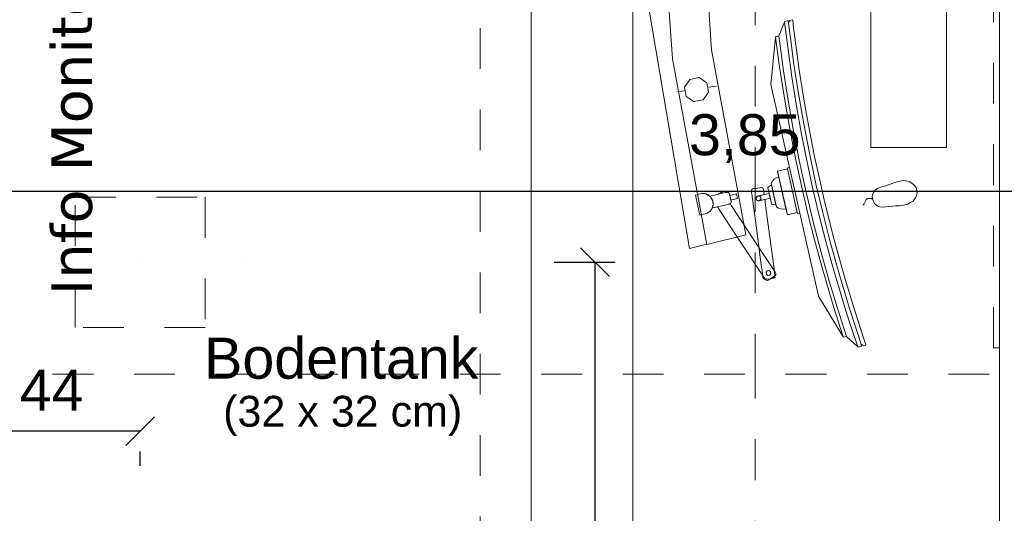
# Model space of a CAD drawing. Header units: metres. Extents: x -45.2 to 14.3, y -31.8 to 10.2.
# Tile 84 of 141: x -9.2 to -6.8, y -19.2 to -18. Entities that reach past the tile are written whole.
import ezdxf

# ---------------------------------------------------------------- set-up
doc = ezdxf.new("R2010")
doc.units = ezdxf.units.M
doc.header["$LTSCALE"] = 0.05
for name, pattern in [('Achsen 01', [5.291531, 3.175, -1.058062, 0.352704, -0.705764]), ('gestrichelt - 01', [2, 1, -1]), ('Raster 01', [2, 1, -1])]:
    doc.linetypes.add(name, pattern=pattern)
doc.layers.get('0').update_dxf_attribs({"lineweight": 25})
for name, color, linetype, lineweight in [('053_Niederspannungsanlagen-Bodentanks', 7, 'gestrichelt - 01', 9), ('AV1-Einrichtung Bemaßung', 7, 'Continuous', 9), ('AV1-Schnitt Achsen', 7, 'Achsen 01', 18)]:
    doc.layers.add(name, color=color, linetype=linetype, lineweight=lineweight)
for name, color, linetype, lineweight, true_color in [('ACTES-Einrichtung Aufsicht.', 7, 'Continuous', 9, 0xa6a6a6), ('AV1-Bewegungsfläche', 7, 'gestrichelt - 01', 9, 0xd9d9d9), ('AV1-Raster', 7, 'Raster 01', 9, 0xa6a6a6)]:
    doc.layers.add(name, color=color, linetype=linetype, lineweight=lineweight, true_color=true_color)
doc.styles.add('Arial', font='arial.ttf')
doc.styles.add('Verdana', font='verdana.ttf')

msp = doc.modelspace()

# ---------------------------------------------------------------- linework, layer by layer
at = {"color": 0, "linetype": 'Continuous', "lineweight": 15}
for p, q in [((-7.8536, -18.5896), (-7.7829, -18.6604)), ((-8.8996, -19.0046), (-8.9704, -19.0754))]:
    msp.add_line(p, q, dxfattribs=at)
at = {"color": 0, "linetype": 'ByBlock', "lineweight": -2}
for p, q in [((-7.8183, -18.625), (-7.8183, -18.6957)), ((-8.935, -19.04), (-9.0057, -19.04))]:
    msp.add_line(p, q, dxfattribs=at)
at = {"layer": '053_Niederspannungsanlagen-Bodentanks'}
msp.add_lwpolyline([(-9.095, -18.465), (-8.775, -18.465), (-8.775, -18.785), (-9.095, -18.785)], close=True, dxfattribs=at)
at = {"layer": 'ACTES-Einrichtung Aufsicht.'}
for p, q in [((-7.599, -18.2042), (-7.6169, -18.2069)), ((-7.5392, -18.1954), (-7.52, -18.1925)), ((-7.3403, -18.3922), (-7.315, -18.5044)), ((-7.3469, -18.5037), (-7.3689, -18.4062))]:
    msp.add_line(p, q, dxfattribs=at)
for points in [[(-7.975, -16.35), (-7.725, -16.35), (-7.725, -20.023), (-7.975, -20.023)], [(-7.5667, -16.7454), (-7.5646, -16.736), (-7.5646, -16.736), (-7.5543, -16.6907), (-7.558, -16.6904), (-7.5969, -16.6813), (-7.5969, -16.6813), (-7.6986, -17.393), (-7.6986, -17.393), (-7.6865, -17.9962), (-7.5858, -18.5911), (-7.5467, -18.5815), (-7.5433, -18.5812), (-7.5433, -18.5812), (-7.6282, -18.1254), (-7.6604, -17.6629), (-7.6608, -17.6623), (-7.6606, -17.6366), (-7.6606, -17.6366), (-7.656, -17.4178), (-7.656, -17.4178), (-7.5771, -16.7945), (-7.5771, -16.7945), (-7.5668, -16.7454)], [(-7.1406, -17.8623), (-6.9546, -17.8623), (-6.9546, -18.3436), (-7.1406, -18.3436)], [(-7.269, -18.7082), (-7.2085, -18.8083), (-7.207, -18.8093), (-7.2002, -18.8078), (-7.173, -18.8325), (-7.1715, -18.8334), (-7.163, -18.8314), (-7.1641, -18.8282), (-7.1609, -18.8275), (-7.1598, -18.8308), (-7.1535, -18.8293), (-7.1528, -18.828), (-7.161, -18.8037), (-7.1837, -18.7336), (-7.2041, -18.6663), (-7.231, -18.5697), (-7.2538, -18.4794), (-7.2696, -18.409), (-7.279, -18.3657), (-7.2882, -18.3188), (-7.2988, -18.2625), (-7.3054, -18.2245), (-7.3166, -18.1532), (-7.3228, -18.1093), (-7.3304, -18.0496), (-7.3327, -18.0305), (-7.3339, -18.0295), (-7.3402, -18.0309), (-7.3398, -18.0343), (-7.343, -18.035), (-7.3434, -18.0316), (-7.3519, -18.0335), (-7.3529, -18.035), (-7.3668, -18.069), (-7.3736, -18.0705), (-7.3745, -18.072), (-7.3862, -18.1884), (-7.3403, -18.3922), (-7.315, -18.5044)], [(-7.2085, -18.8083), (-7.207, -18.8093), (-7.2002, -18.8078), (-7.2236, -18.7351), (-7.2444, -18.6658), (-7.2635, -18.5979), (-7.2805, -18.5325), (-7.3019, -18.4425), (-7.3167, -18.3743), (-7.3316, -18.2978), (-7.3439, -18.2281), (-7.3553, -18.1548), (-7.3668, -18.069), (-7.3736, -18.0705), (-7.3745, -18.072), (-7.3656, -18.139), (-7.3584, -18.1866), (-7.3495, -18.2418), (-7.3389, -18.3025), (-7.3241, -18.3777), (-7.3097, -18.4446), (-7.2944, -18.5098), (-7.2792, -18.5698), (-7.2614, -18.6353), (-7.2323, -18.734)], [(-7.5751, -18.2306), (-7.5941, -18.2176), (-7.5984, -18.1949), (-7.5854, -18.1758), (-7.5627, -18.1715), (-7.5436, -18.1845), (-7.5393, -18.2072), (-7.5523, -18.2263)], [(-7.3456, -18.3958), (-7.37, -18.4013), (-7.3458, -18.5086), (-7.3214, -18.5031)], [(-7.3403, -18.3922), (-7.3442, -18.3931), (-7.3456, -18.3958), (-7.3214, -18.5031), (-7.3189, -18.5053), (-7.315, -18.5044), (-7.3403, -18.3922)], [(-7.3491, -18.4939), (-7.3553, -18.4947), (-7.3616, -18.494), (-7.3675, -18.492), (-7.3728, -18.4888), (-7.3859, -18.4308), (-7.3825, -18.4256), (-7.378, -18.4212), (-7.3726, -18.4179), (-7.3667, -18.4159)], [(-7.3869, -18.6655), (-7.3988, -18.667), (-7.4017, -18.6669), (-7.4029, -18.6663), (-7.4037, -18.6658), (-7.405, -18.6643), (-7.4058, -18.6626), (-7.406, -18.6615), (-7.4062, -18.6597), (-7.4072, -18.6522), (-7.4092, -18.6372), (-7.4132, -18.6072), (-7.4211, -18.5472), (-7.4291, -18.4872), (-7.433, -18.4572), (-7.4335, -18.4535), (-7.4338, -18.4516), (-7.4339, -18.4507), (-7.4339, -18.4491), (-7.4333, -18.4473), (-7.4327, -18.4464), (-7.4321, -18.4457), (-7.431, -18.4448), (-7.4281, -18.444), (-7.4252, -18.4436), (-7.4193, -18.4428), (-7.4134, -18.442), (-7.4104, -18.4416), (-7.4075, -18.4422), (-7.406, -18.4432), (-7.4054, -18.4439), (-7.4045, -18.4455), (-7.4041, -18.4469), (-7.404, -18.4478), (-7.4038, -18.4497), (-7.4033, -18.4535), (-7.4028, -18.4572), (-7.4028, -18.4589), (-7.4046, -18.4593), (-7.4194, -18.4629), (-7.4209, -18.4641), (-7.422, -18.4658), (-7.4224, -18.4677), (-7.4222, -18.4697), (-7.4214, -18.4715), (-7.4201, -18.4729), (-7.4184, -18.4738), (-7.4164, -18.4741), (-7.4016, -18.4709), (-7.4011, -18.4708), (-7.4009, -18.4711), (-7.4008, -18.472), (-7.4006, -18.4739), (-7.4001, -18.4777), (-7.3991, -18.4852), (-7.3911, -18.5451), (-7.3832, -18.6051), (-7.3792, -18.6351), (-7.3772, -18.6501), (-7.3762, -18.6576), (-7.3762, -18.6595), (-7.3767, -18.6615), (-7.3776, -18.6627), (-7.3786, -18.6636), (-7.3801, -18.6644)], [(-7.374, -18.4838), (-7.3765, -18.4839), (-7.3791, -18.4836), (-7.3816, -18.4831), (-7.3846, -18.4822), (-7.3891, -18.462), (-7.3937, -18.4418), (-7.3914, -18.4396), (-7.3893, -18.4381), (-7.3871, -18.4368), (-7.3848, -18.4357)], [(-7.1144, -18.4401), (-7.1038, -18.4372), (-7.0974, -18.4349), (-7.091, -18.4324), (-7.0819, -18.4291), (-7.0717, -18.4265), (-7.0617, -18.4244), (-7.0544, -18.4255), (-7.047, -18.4267), (-7.0428, -18.4292), (-7.0363, -18.4339), (-7.0328, -18.4375), (-7.0295, -18.4422), (-7.0275, -18.4477), (-7.0271, -18.4543), (-7.0288, -18.461), (-7.0314, -18.4669), (-7.0342, -18.4708), (-7.0371, -18.4748), (-7.0434, -18.4787), (-7.0497, -18.4827), (-7.0615, -18.4848), (-7.0712, -18.4864), (-7.0798, -18.4869), (-7.0866, -18.4871), (-7.0968, -18.4878), (-7.1043, -18.4891), (-7.1108, -18.4897), (-7.1184, -18.4892), (-7.122, -18.4879), (-7.126, -18.4858), (-7.1295, -18.4832), (-7.1315, -18.4808), (-7.1338, -18.4775), (-7.1351, -18.4745), (-7.1362, -18.4701), (-7.1367, -18.4679), (-7.1371, -18.4633), (-7.1365, -18.4599), (-7.1352, -18.4554), (-7.1341, -18.4535), (-7.1309, -18.4489), (-7.127, -18.4454), (-7.1235, -18.4432), (-7.1206, -18.442)], [(-7.5711, -18.4605), (-7.5556, -18.4563), (-7.5556, -18.4563), (-7.5508, -18.4564), (-7.5462, -18.4573), (-7.5418, -18.4591), (-7.5379, -18.4616), (-7.5344, -18.4648), (-7.5317, -18.4687), (-7.5296, -18.4729), (-7.5284, -18.4775), (-7.5281, -18.4822), (-7.5286, -18.4869), (-7.53, -18.4914), (-7.5321, -18.4955), (-7.535, -18.4993), (-7.5386, -18.5024), (-7.5426, -18.5048), (-7.5427, -18.5048), (-7.5603, -18.5094), (-7.5654, -18.4866)], [(-7.5254, -18.4908), (-7.5292, -18.4917), (-7.5301, -18.4919), (-7.5298, -18.491), (-7.5292, -18.4891), (-7.5286, -18.4872), (-7.5283, -18.4851), (-7.5281, -18.483), (-7.5281, -18.4809), (-7.5282, -18.4787), (-7.5286, -18.4766), (-7.5291, -18.4745), (-7.5298, -18.4725), (-7.5307, -18.4705), (-7.5317, -18.4686), (-7.5328, -18.4669), (-7.5341, -18.4653), (-7.5355, -18.4638), (-7.5362, -18.4631), (-7.5365, -18.4627), (-7.5366, -18.4627), (-7.5366, -18.4626), (-7.5364, -18.4625), (-7.5326, -18.4617), (-7.5249, -18.46), (-7.5097, -18.4565), (-7.502, -18.4548), (-7.4982, -18.4539), (-7.4963, -18.4535), (-7.4953, -18.4533), (-7.4949, -18.4532), (-7.4943, -18.4531), (-7.4933, -18.453), (-7.4923, -18.4532), (-7.4914, -18.4534), (-7.491, -18.4536), (-7.4907, -18.4538), (-7.4904, -18.454), (-7.4896, -18.4546), (-7.4891, -18.4551), (-7.4886, -18.4557), (-7.4879, -18.4571), (-7.4875, -18.4586), (-7.4862, -18.4646), (-7.4848, -18.4706), (-7.4841, -18.4736), (-7.4838, -18.4751), (-7.4836, -18.4766), (-7.4838, -18.4782), (-7.4841, -18.4789), (-7.4843, -18.4794), (-7.4848, -18.4801), (-7.4851, -18.4806), (-7.4858, -18.4812), (-7.4866, -18.4818), (-7.4875, -18.4822), (-7.4879, -18.4823), (-7.4881, -18.4824), (-7.4891, -18.4826), (-7.491, -18.4831), (-7.4948, -18.4839)], [(-7.5111, -18.4551), (-7.5133, -18.4565), (-7.5143, -18.4572), (-7.5149, -18.4575), (-7.5151, -18.4577), (-7.5153, -18.4578), (-7.5151, -18.4578), (-7.5101, -18.4566), (-7.505, -18.4555), (-7.5044, -18.4553), (-7.5043, -18.4553), (-7.5042, -18.4553), (-7.5042, -18.4553), (-7.5042, -18.4553), (-7.5042, -18.4552), (-7.5045, -18.4551), (-7.505, -18.4547), (-7.5056, -18.4545), (-7.5058, -18.4544), (-7.506, -18.4543), (-7.5062, -18.4543), (-7.5068, -18.4541), (-7.5071, -18.4541), (-7.5074, -18.4541), (-7.5078, -18.4541), (-7.5083, -18.4541), (-7.5088, -18.4541), (-7.5093, -18.4542), (-7.5097, -18.4544), (-7.5102, -18.4546), (-7.5107, -18.4548)], [(-7.4845, -18.4722), (-7.487, -18.4608), (-7.4704, -18.4571), (-7.4679, -18.4684)], [(-7.4132, -18.4732), (-7.4141, -18.4737), (-7.4152, -18.474), (-7.4163, -18.4741), (-7.4174, -18.4741), (-7.4185, -18.4738), (-7.4195, -18.4733), (-7.4204, -18.4727), (-7.4211, -18.4719), (-7.4218, -18.4709), (-7.4222, -18.4699), (-7.4224, -18.4688), (-7.4224, -18.4677), (-7.4223, -18.4666), (-7.4219, -18.4656), (-7.4213, -18.4646), (-7.4206, -18.4638), (-7.4197, -18.4631), (-7.4197, -18.4631), (-7.4188, -18.4626), (-7.4177, -18.4623), (-7.4166, -18.4621), (-7.4155, -18.4622), (-7.4144, -18.4625), (-7.4134, -18.463), (-7.4125, -18.4636), (-7.4118, -18.4644), (-7.4111, -18.4653), (-7.4107, -18.4663), (-7.4105, -18.4674), (-7.4105, -18.4685), (-7.4106, -18.4696), (-7.411, -18.4707), (-7.4116, -18.4716), (-7.4123, -18.4725)], [(-7.4178, -18.4623), (-7.4166, -18.4621), (-7.4154, -18.4622), (-7.4143, -18.4625), (-7.4132, -18.4631), (-7.4123, -18.4638), (-7.4115, -18.4647), (-7.411, -18.4657), (-7.4106, -18.4668), (-7.4105, -18.468), (-7.4105, -18.4691), (-7.4108, -18.4703), (-7.4114, -18.4713), (-7.4121, -18.4723), (-7.413, -18.473), (-7.414, -18.4736), (-7.4151, -18.474), (-7.3878, -18.4678), (-7.3905, -18.4561), (-7.4178, -18.4623)], [(-7.488, -18.4824), (-7.4867, -18.4818), (-7.4863, -18.4817), (-7.4861, -18.482), (-7.4856, -18.4828), (-7.4837, -18.4856), (-7.48, -18.4912), (-7.4726, -18.5025), (-7.4576, -18.5251), (-7.4278, -18.5703), (-7.3979, -18.6155), (-7.383, -18.6381), (-7.3756, -18.6494), (-7.3746, -18.651), (-7.374, -18.6526), (-7.374, -18.6542), (-7.3743, -18.6557), (-7.3757, -18.6579), (-7.3801, -18.6609), (-7.389, -18.6668), (-7.3912, -18.6683), (-7.3936, -18.6694), (-7.3949, -18.6696), (-7.3959, -18.6695), (-7.3971, -18.6692), (-7.3985, -18.6684), (-7.3997, -18.6673), (-7.4018, -18.6641), (-7.4679, -18.564), (-7.501, -18.514), (-7.5173, -18.489)], [(-7.3954, -18.6465), (-7.3909, -18.6457), (-7.3871, -18.6482), (-7.3863, -18.6528), (-7.3889, -18.6565), (-7.3934, -18.6574), (-7.3972, -18.6548), (-7.398, -18.6503)]]:
    msp.add_lwpolyline(points, close=True, dxfattribs=at)
for points in [[(-7.725, -19.3), (-7.725, -16.4), (-7.725, -16.4), (-7.7242, -16.3913), (-7.722, -16.3829), (-7.7183, -16.375), (-7.7133, -16.3679), (-7.7071, -16.3617), (-7.7, -16.3567), (-7.6921, -16.353), (-7.6837, -16.3508), (-7.675, -16.35), (-6.875, -16.35), (-6.875, -16.35), (-6.8663, -16.3508), (-6.8579, -16.353), (-6.85, -16.3567), (-6.8429, -16.3617), (-6.8367, -16.3679), (-6.8317, -16.375), (-6.828, -16.3829), (-6.8258, -16.3913), (-6.825, -16.4), (-6.825, -19.3)], [(-7.6604, -17.6629), (-7.6282, -18.1254), (-7.5433, -18.5812), (-7.4481, -18.5577), (-7.4481, -18.5577), (-7.5322, -18.1034), (-7.5626, -17.6425)], [(-7.163, -18.8313), (-7.1934, -18.7387), (-7.218, -18.6564), (-7.2399, -18.5786), (-7.2597, -18.4997), (-7.2748, -18.4364), (-7.2908, -18.3611), (-7.3053, -18.2854), (-7.3191, -18.2056), (-7.3304, -18.1335), (-7.3375, -18.0805), (-7.3435, -18.0316), (-7.3519, -18.0335), (-7.3529, -18.035), (-7.3347, -18.1696), (-7.323, -18.2416), (-7.311, -18.3106), (-7.2995, -18.3672), (-7.2845, -18.4386), (-7.2689, -18.5036), (-7.2569, -18.5519), (-7.2512, -18.5745), (-7.234, -18.637), (-7.2193, -18.6866), (-7.202, -18.7442), (-7.1874, -18.7896), (-7.173, -18.8325), (-7.1715, -18.8334), (-7.163, -18.8314)], [(-7.5309, -18.47), (-7.5334, -18.4661), (-7.5366, -18.4627), (-7.5404, -18.4599), (-7.5446, -18.4578), (-7.5491, -18.4566), (-7.5538, -18.4562)], [(-7.4949, -18.4532), (-7.4949, -18.4532), (-7.4949, -18.4532), (-7.4949, -18.4532), (-7.4948, -18.4532), (-7.4948, -18.4532), (-7.4947, -18.4531), (-7.4946, -18.4531), (-7.4945, -18.4531), (-7.4944, -18.4531), (-7.4943, -18.4531), (-7.4941, -18.4531), (-7.4939, -18.4531), (-7.4935, -18.453), (-7.4932, -18.4531), (-7.4928, -18.4531), (-7.4925, -18.4531), (-7.4921, -18.4532), (-7.4918, -18.4533), (-7.4915, -18.4534), (-7.4912, -18.4535)], [(-7.1363, -18.4697), (-7.1379, -18.4693), (-7.1395, -18.4689), (-7.1409, -18.4686), (-7.1423, -18.4684), (-7.1436, -18.4682), (-7.1449, -18.4681), (-7.146, -18.4682), (-7.1471, -18.4682), (-7.148, -18.4684), (-7.1489, -18.4687), (-7.1497, -18.469), (-7.1504, -18.4694), (-7.1511, -18.4699), (-7.1516, -18.4705), (-7.1521, -18.4711), (-7.1525, -18.4718), (-7.1532, -18.4734), (-7.1539, -18.4749), (-7.1548, -18.4765), (-7.1556, -18.4781), (-7.1566, -18.4797), (-7.1575, -18.4813), (-7.1585, -18.483), (-7.1596, -18.4847)], [(-7.5427, -18.5048), (-7.5387, -18.5024), (-7.5351, -18.4994), (-7.5322, -18.4957), (-7.53, -18.4916), (-7.5286, -18.4871), (-7.5281, -18.4825)]]:
    msp.add_lwpolyline(points, dxfattribs=at)
at = {"layer": 'AV1-Bewegungsfläche', "color": 9, "true_color": 0xbbbbbb}
msp.add_lwpolyline([(-6.8396, -18.8354), (-6.8396, -16.3646), (-5.825, -16.3646), (-5.825, -18.8354)], close=True, dxfattribs=at)
at = {"layer": 'AV1-Einrichtung Bemaßung', "color": 0, "lineweight": -2}
for p, q in [((-5.5957, -18.4512), (-9.3043, -18.4512)), ((-7.9183, -18.625), (-7.7683, -18.625)), ((-7.8183, -18.6957), (-7.8183, -21.4043)), ((-9.0057, -19.04), (-9.3043, -19.04)), ((-8.935, -19.125), (-8.935, -19.09))]:
    msp.add_line(p, q, dxfattribs=at)
at = {"layer": 'AV1-Raster'}
for p, q in [((-8.1, -22.95), (-8.1, 1.35)), ((1.35, -18.9), (-40.5, -18.9))]:
    msp.add_line(p, q, dxfattribs=at)
at = {"layer": 'AV1-Schnitt Achsen'}
msp.add_line((-7.425, -26.3), (-7.425, 4.7), dxfattribs=at)
at = {"layer": 'Defpoints', "color": 0, "lineweight": 0}
for p, q in [((-8.935, -18.625), (-8.935, -18.625)), ((-8.685, -18.625), (-8.685, -18.625))]:
    msp.add_line(p, q, dxfattribs=at)

# ---------------------------------------------------------------- texts
at = {"layer": '053_Niederspannungsanlagen-Bodentanks', "attachment_point": 7, "style": 'Arial'}
for s, insert, char_height in [('Bodentank', (-8.778, -18.9127), 0.10087), ('(32 x 32 cm)', (-8.7312, -19.0517), 0.075654)]:
    msp.add_mtext(s, dxfattribs=dict(at, insert=insert, char_height=char_height))
at = {"layer": 'ACTES-Einrichtung Aufsicht.', "insert": (-9.0514, -18.7062), "char_height": 0.10018, "attachment_point": 7, "rotation": 90, "style": 'Verdana'}
msp.add_mtext('Info Monitor', dxfattribs=at)
at = {"layer": 'AV1-Einrichtung Bemaßung', "color": 0, "char_height": 0.10087, "attachment_point": 7, "style": 'Arial'}
for s, insert in [('3,85', (-7.5873, -18.3811)), ('44', (-9.2309, -18.99))]:
    msp.add_mtext(s, dxfattribs=dict(at, insert=insert))

doc.saveas('drawing.dxf')
